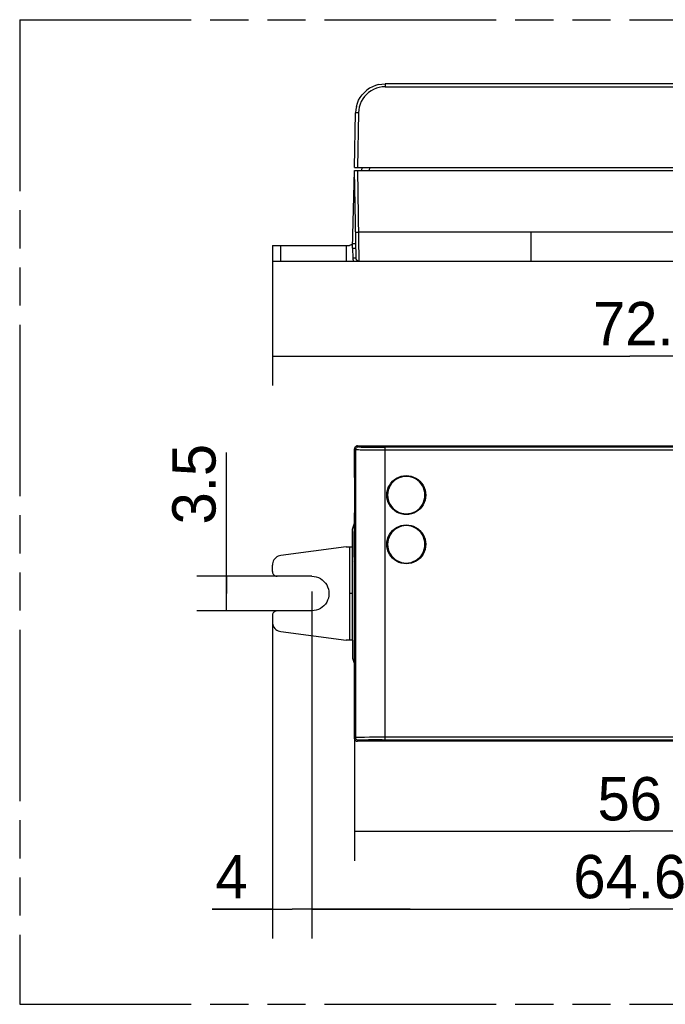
# Model space of a CAD drawing. Header units: millimetres. Extents: x 0 to 210, y 0 to 297.
# Tile 3 of 6: x 50 to 82, y 132 to 182. Entities that reach past the tile are written whole.
import ezdxf
from ezdxf.enums import TextEntityAlignment as Align

# ---------------------------------------------------------------- set-up
doc = ezdxf.new("R2010")
doc.units = ezdxf.units.MM
doc.header["$LTSCALE"] = 19.36
doc.linetypes.add('PHANTOM', pattern=[0.8, 0.45, -0.05, 0.1, -0.05, 0.1, -0.05])
doc.layers.get('0').update_dxf_attribs({"linetype": 'CONTINUOUS'})
doc.layers.add('DEFAULT_3', color=7, linetype='PHANTOM')
doc.layers.add('Z_DIM_2D', color=7, linetype='CONTINUOUS')
doc.styles.add('TEXTSTYLE_3', font='tridonic-metric-print-light.otf')
doc.dimstyles.new('DIMSTYLE_1', dxfattribs={"dimtxt": 2.2, "dimasz": 3.5, "dimexe": 1.5, "dimexo": 0, "dimgap": 0.55, "dimtad": 1, "dimdec": 3, "dimlfac": 2, "dimdsep": 46, "dimtxsty": 'TEXTSTYLE_3', "dimcen": 0.09, "dimclrt": 5, "dimadec": 3, "dimazin": 2, "dimtp": 0.3, "dimtm": 0.3, "dimtfac": 1, "dimtdec": 3, "dimtofl": 0, "dimtmove": 0, "dimatfit": 3, "dimfxl": 0, "dimtolj": 1, "dimarcsym": 0})
doc.dimstyles.new('DIMSTYLE_3', dxfattribs={"dimtxt": 2.2, "dimasz": 3.5, "dimexe": 1.5, "dimexo": 0, "dimgap": 0.55, "dimtad": 1, "dimdec": 3, "dimlfac": 2, "dimdsep": 46, "dimtxsty": 'TEXTSTYLE_3', "dimcen": 0.09, "dimclrt": 5, "dimadec": 3, "dimazin": 2, "dimtp": 0.1, "dimtm": 0.1, "dimtfac": 1, "dimtdec": 3, "dimtofl": 0, "dimtmove": 0, "dimatfit": 3, "dimfxl": 0, "dimtolj": 1, "dimarcsym": 0})
doc.dimstyles.new('DIMSTYLE_4', dxfattribs={"dimtxt": 2.2, "dimasz": 3.5, "dimexe": 1.5, "dimexo": 0, "dimgap": 0.55, "dimtad": 1, "dimdec": 0, "dimlfac": 2, "dimdsep": 46, "dimtxsty": 'TEXTSTYLE_3', "dimcen": 0.09, "dimclrt": 5, "dimadec": 0, "dimazin": 2, "dimtp": 0.3, "dimtm": 0.3, "dimtfac": 1, "dimtdec": 0, "dimtofl": 0, "dimtmove": 0, "dimatfit": 3, "dimfxl": 0, "dimtolj": 1, "dimarcsym": 0})

# ---------------------------------------------------------------- blocks, each defined once
blk = doc.blocks.new('*D1')
at = {"layer": 'Z_DIM_2D', "color": 2, "linetype": 'Continuous', "transparency": 16777216}
for p, q in [((62.442, 170.071), (62.442, 163.746)), ((98.742, 170.071), (98.742, 163.746)), ((62.442, 165.246), (80.592, 165.246)), ((98.742, 165.246), (80.592, 165.246))]:
    blk.add_line(p, q, dxfattribs=at)
at = {"layer": 'Z_DIM_2D', "color": 5, "linetype": 'Continuous', "transparency": 16777216, "style": 'TEXTSTYLE_3'}
blk.add_text('72.6', height=2.2, dxfattribs=at).set_placement((81.589, 165.796), align=Align.CENTER)
blk = doc.blocks.new('_NONE')
blk = doc.blocks.new('*D3')
at = {"layer": 'Z_DIM_2D', "color": 2, "linetype": 'Continuous', "transparency": 16777216}
for p, q in [((64.442, 153.296), (64.442, 135.665)), ((96.742, 153.296), (96.742, 135.665)), ((64.442, 137.165), (80.592, 137.165)), ((96.742, 137.165), (80.592, 137.165))]:
    blk.add_line(p, q, dxfattribs=at)
at = {"layer": 'Z_DIM_2D', "color": 5, "linetype": 'Continuous', "transparency": 16777216, "style": 'TEXTSTYLE_3'}
blk.add_text('64.6', height=2.2, dxfattribs=at).set_placement((80.592, 137.715), align=Align.CENTER)
blk = doc.blocks.new('*D4')
at = {"layer": 'Z_DIM_2D', "color": 2, "linetype": 'Continuous', "transparency": 16777216}
for p, q in [((60.109, 153.189), (60.109, 160.352)), ((62.692, 154.064), (58.609, 154.064)), ((60.109, 154.064), (60.109, 153.189)), ((60.109, 152.314), (60.109, 153.189)), ((62.692, 152.314), (58.609, 152.314))]:
    blk.add_line(p, q, dxfattribs=at)
at = {"layer": 'Z_DIM_2D', "color": 5, "linetype": 'Continuous', "transparency": 16777216, "style": 'TEXTSTYLE_3'}
blk.add_text('3.5', height=2.2, rotation=90, dxfattribs=at).set_placement((59.559, 156.698))
blk = doc.blocks.new('*D7')
at = {"layer": 'Z_DIM_2D', "color": 2, "linetype": 'Continuous', "transparency": 16777216}
for p, q in [((64.442, 152.314), (64.442, 135.665)), ((62.442, 151.751), (62.442, 135.665)), ((62.442, 137.165), (59.39, 137.165)), ((59.39, 137.165), (63.442, 137.165)), ((69.442, 137.165), (63.442, 137.165)), ((64.442, 137.165), (69.442, 137.165))]:
    blk.add_line(p, q, dxfattribs=at)
at = {"layer": 'Z_DIM_2D', "color": 5, "linetype": 'Continuous', "transparency": 16777216, "style": 'TEXTSTYLE_3'}
blk.add_text('4', height=2.2, dxfattribs=at).set_placement((61.189, 137.715), align=Align.RIGHT)
blk = doc.blocks.new('*D10')
at = {"layer": 'Z_DIM_2D', "color": 2, "linetype": 'Continuous', "transparency": 16777216}
for p, q in [((66.618, 145.837), (66.618, 139.62)), ((94.567, 145.837), (94.567, 139.62)), ((66.618, 141.12), (80.592, 141.12)), ((94.567, 141.12), (80.592, 141.12))]:
    blk.add_line(p, q, dxfattribs=at)
at = {"layer": 'Z_DIM_2D', "color": 5, "linetype": 'Continuous', "transparency": 16777216, "style": 'TEXTSTYLE_3'}
blk.add_text('56', height=2.2, dxfattribs=at).set_placement((80.592, 141.67), align=Align.CENTER)

msp = doc.modelspace()

# ---------------------------------------------------------------- linework, layer by layer
at = {"color": 9, "linetype": 'Continuous'}
for p, q in [((68.1664, 179.07063), (68.1664, 178.92325)), ((68.16633, 178.92325), (93.01832, 178.92325)), ((66.81661, 177.59673), (66.76815, 174.82063)), ((66.76204, 174.67063), (66.83955, 170.07982)), ((67.38175, 174.82063), (67.36598, 174.67063)), ((66.60609, 174.44242), (66.61605, 174.44242)), ((94.36811, 171.54445), (66.81661, 171.54445)), ((75.59236, 170.07063), (75.59236, 171.54445)), ((62.87628, 170.07063), (62.87628, 170.87063)), ((66.67703, 170.94884), (66.51461, 170.94884)), ((66.53981, 170.2154), (66.53099, 170.72063)), ((66.68978, 170.21801), (66.53981, 170.2154)), ((66.83955, 170.07982), (66.83976, 170.07063)), ((66.66663, 160.49013), (66.61817, 160.53859)), ((66.76815, 160.68857), (66.81661, 160.64011)), ((67.45432, 160.6205), (67.72376, 160.61826)), ((67.72376, 160.61826), (68.16639, 160.61696)), ((93.16962, 160.61711), (68.16639, 160.61696)), ((68.1664, 145.75855), (68.16639, 160.61696)), ((66.66663, 160.49013), (66.66663, 145.88537)), ((67.52188, 160.46946), (67.23983, 160.47225)), ((68.00064, 160.46719), (67.52188, 160.46946)), ((93.34894, 160.46767), (68.00064, 160.46719)), ((66.62829, 159.05611), (66.6224, 159.05611)), ((66.62551, 158.96765), (66.63138, 158.96765)), ((68.25305, 158.18857), (68.29236, 158.18857)), ((70.19236, 158.18857), (70.23166, 158.18857)), ((66.6224, 157.32102), (66.62829, 157.32102)), ((66.63138, 157.40949), (66.62551, 157.40949)), ((66.62829, 156.55611), (66.59656, 156.55611)), ((66.59189, 156.46765), (66.63138, 156.46765)), ((66.36643, 155.56357), (66.36643, 150.81357)), ((66.51638, 150.81357), (66.51638, 155.56357)), ((68.29236, 155.68857), (68.25305, 155.68857)), ((70.23166, 155.68857), (70.19236, 155.68857)), ((66.59189, 154.90949), (66.63138, 154.90949)), ((66.59656, 154.82102), (66.62829, 154.82102)), ((66.51638, 153.18857), (66.36643, 153.18857)), ((66.61817, 153.18857), (66.61206, 153.18857)), ((66.61817, 145.83692), (66.66663, 145.88537)), ((66.81661, 145.73539), (66.76815, 145.68694)), ((66.9056, 145.89751), (67.11507, 145.90153)), ((67.11507, 145.90153), (67.37597, 145.90477)), ((67.33207, 145.75351), (67.11966, 145.74987)), ((67.58536, 145.75626), (67.33207, 145.75351)), ((67.37597, 145.90477), (67.83578, 145.90783)), ((68.01508, 145.7584), (67.58536, 145.75626)), ((67.83578, 145.90783), (93.18408, 145.90832)), ((68.01508, 145.7584), (93.01832, 145.75855))]:
    msp.add_line(p, q, dxfattribs=at)
at = {"color": 7, "linetype": 'Continuous'}
for p, q in [((93.01831, 179.07063), (68.1664, 179.07063)), ((66.61817, 174.82063), (66.66663, 177.59681)), ((66.67871, 177.76241), (66.66663, 177.59681)), ((66.7093, 177.92679), (66.67871, 177.76241)), ((66.50863, 170.72063), (66.61206, 174.67063)), ((66.68978, 170.21801), (66.61206, 174.67063)), ((66.61207, 174.67063), (94.57265, 174.67063)), ((66.61817, 174.82063), (94.56654, 174.82063)), ((66.98394, 174.82063), (66.96817, 174.67063)), ((62.44236, 170.87063), (62.44236, 170.07063)), ((62.44236, 170.87063), (66.36643, 170.87063)), ((66.19236, 170.87063), (66.19236, 170.07062)), ((66.48958, 170.93506), (66.4711, 170.91319)), ((66.50863, 170.72063), (66.68101, 170.72063)), ((62.44236, 170.07063), (98.74236, 170.07063)), ((66.61206, 160.53859), (66.61206, 159.08715)), ((66.61817, 159.08977), (66.61817, 160.53859)), ((66.76815, 160.68857), (66.73192, 160.68536)), ((66.76815, 160.68857), (94.41656, 160.68857)), ((66.61206, 159.08715), (66.622, 159.05731)), ((66.61206, 159.08715), (66.61817, 159.08715)), ((66.61817, 159.08977), (66.62829, 159.0594)), ((66.6224, 159.05611), (66.62301, 159.05164)), ((66.62508, 158.99274), (66.62699, 158.85372)), ((66.62699, 158.85372), (66.6292, 158.60302)), ((66.6292, 158.60302), (66.63048, 158.18856)), ((66.63288, 158.85751), (66.63097, 158.99622)), ((66.63512, 158.6056), (66.63288, 158.85751)), ((66.63641, 158.18858), (66.63512, 158.6056)), ((66.63048, 158.18856), (66.6292, 157.77411)), ((66.63512, 157.77155), (66.63641, 158.18858)), ((66.62699, 157.52342), (66.62508, 157.3844)), ((66.6292, 157.77411), (66.62699, 157.52342)), ((66.63288, 157.51964), (66.63512, 157.77155)), ((66.6224, 157.32102), (66.61206, 157.28999)), ((66.61206, 157.28999), (66.61206, 156.58715)), ((66.61817, 157.28999), (66.61206, 157.28999)), ((66.62829, 157.31774), (66.61817, 157.28737)), ((66.61817, 156.58977), (66.61817, 157.28737)), ((66.62301, 157.3255), (66.6224, 157.32102)), ((66.51461, 156.46262), (66.60609, 156.76827)), ((66.59656, 156.55611), (66.59566, 156.55194)), ((66.59656, 156.55611), (66.61206, 156.58715)), ((66.61206, 156.58715), (66.61817, 156.58715)), ((66.61817, 156.58977), (66.62829, 156.5594)), ((66.58783, 156.23247), (66.5853, 155.96802)), ((66.59189, 156.46765), (66.58783, 156.23247)), ((66.59252, 156.49229), (66.59189, 156.46765)), ((66.63288, 156.35751), (66.63097, 156.49622)), ((66.63512, 156.1056), (66.63288, 156.35751)), ((66.63641, 155.68858), (66.63512, 156.1056)), ((66.19236, 155.56357), (62.87628, 155.12143)), ((66.19236, 155.56357), (66.51638, 155.56357)), ((66.5853, 155.96802), (66.58444, 155.68856)), ((66.58444, 155.68856), (66.5853, 155.4091)), ((66.63512, 155.27155), (66.63641, 155.68858)), ((66.5853, 155.4091), (66.58783, 155.14466)), ((66.58783, 155.14466), (66.59189, 154.90949)), ((66.63288, 155.01964), (66.63512, 155.27155)), ((62.44236, 154.31357), (62.44236, 154.62581)), ((66.59189, 154.90949), (66.59252, 154.88485)), ((66.59566, 154.8252), (66.59656, 154.82102)), ((66.61206, 154.78999), (66.59656, 154.82102)), ((66.61206, 154.78999), (66.61206, 145.83855)), ((66.61817, 154.78999), (66.61206, 154.78999)), ((66.62829, 154.81774), (66.61817, 154.78737)), ((66.61817, 145.83692), (66.61817, 154.78737)), ((64.44236, 154.06357), (62.69236, 154.06357)), ((62.44236, 152.06357), (62.44236, 151.75133)), ((64.44236, 152.31357), (62.69236, 152.31357)), ((62.87628, 151.25571), (66.19236, 150.81357)), ((66.51638, 150.81357), (66.19236, 150.81357)), ((66.50863, 150.81357), (66.50875, 150.11624)), ((66.51461, 149.91452), (66.60609, 149.60887)), ((66.70451, 145.70004), (66.67859, 145.71391)), ((94.41656, 145.68694), (66.76815, 145.68694))]:
    msp.add_line(p, q, dxfattribs=at)
for points in [[(67.83577, 179.03374), (67.67572, 178.9881), (67.52188, 178.9251), (67.37596, 178.84547), (67.23983, 178.75023), (67.11507, 178.64053)], [(67.83578, 179.03374), (68.00064, 179.06144), (68.1664, 179.07063)], [(66.7093, 177.92679), (66.75773, 178.08603), (66.82342, 178.23876), (66.9056, 178.38326), (67.0032, 178.51771), (67.11507, 178.64053)], [(66.4711, 170.91319), (66.44875, 170.89529), (66.42335, 170.88185), (66.39604, 170.87373), (66.36643, 170.87063)], [(66.83976, 170.07063), (66.81102, 170.07341), (66.78282, 170.08186), (66.75715, 170.09543), (66.73463, 170.11364), (66.71602, 170.13584), (66.702, 170.16128), (66.69307, 170.18932), (66.68978, 170.21801)], [(66.70165, 170.1621), (66.7151, 170.13721), (66.73306, 170.1152), (66.75543, 170.09658), (66.78139, 170.08245), (66.81018, 170.07358)], [(66.63754, 160.62213), (66.62366, 160.59643), (66.61527, 160.56872), (66.61206, 160.53859)], [(66.73826, 160.68546), (66.71063, 160.6771), (66.6848, 160.6632), (66.66211, 160.64465), (66.64356, 160.62195), (66.62964, 160.59611), (66.62128, 160.56848), (66.61817, 160.53859)], [(66.6785, 160.66309), (66.65599, 160.64464), (66.63754, 160.62213)], [(66.73192, 160.68536), (66.7042, 160.67697), (66.6785, 160.66309)], [(66.62301, 159.05164), (66.62358, 159.04307), (66.62412, 159.03043)], [(66.62412, 159.03043), (66.62461, 159.01367), (66.62508, 158.99274)], [(66.63097, 158.99622), (66.6305, 159.01685), (66.62999, 159.03385), (66.62945, 159.04679), (66.62888, 159.05527), (66.62829, 159.0594)], [(68.25305, 158.18857), (68.26183, 158.31914), (68.28694, 158.44527), (68.32885, 158.56801), (68.38617, 158.68421), (68.45823, 158.79158), (68.54329, 158.88859), (68.63985, 158.97319), (68.74646, 159.04461), (68.86197, 159.10167), (68.98391, 159.14351), (69.11011, 159.16889), (69.23847, 159.17786), (69.36679, 159.16993), (69.49308, 159.14557), (69.61532, 159.10476), (69.73144, 159.04852), (69.83919, 158.97749), (69.9371, 158.89287), (70.02352, 158.79536), (70.09682, 158.68717), (70.15503, 158.56993), (70.19753, 158.44619), (70.22292, 158.31946), (70.23166, 158.18857)], [(70.19236, 158.18857), (70.18393, 158.31395), (70.15982, 158.43507), (70.11957, 158.55294), (70.06453, 158.66452), (69.99533, 158.76763), (69.91365, 158.86077), (69.82092, 158.94202), (69.71855, 159.0106), (69.60763, 159.06539), (69.49054, 159.10557), (69.36935, 159.12994), (69.24609, 159.13856), (69.12287, 159.13094), (69.00159, 159.10755), (68.88421, 159.06836), (68.77271, 159.01435), (68.66924, 158.94614), (68.57521, 158.86489), (68.49223, 158.77125), (68.42184, 158.66736), (68.36595, 158.55478), (68.32513, 158.43595), (68.30075, 158.31426), (68.29236, 158.18857)], [(70.23166, 158.18857), (70.22289, 158.058), (70.19778, 157.93187), (70.15586, 157.80913), (70.09855, 157.69292), (70.02648, 157.58556), (69.94143, 157.48855), (69.84486, 157.40395), (69.73826, 157.33253), (69.62274, 157.27547), (69.50081, 157.23362), (69.3746, 157.20825), (69.24625, 157.19928), (69.11793, 157.20721), (68.99163, 157.23157), (68.8694, 157.27238), (68.75328, 157.32862), (68.64553, 157.39965), (68.54761, 157.48426), (68.46119, 157.58178), (68.38789, 157.68996), (68.32969, 157.80721), (68.28718, 157.93095), (68.2618, 158.05768), (68.25305, 158.18857)], [(68.29236, 158.18857), (68.30078, 158.06319), (68.3249, 157.94207), (68.36514, 157.8242), (68.42019, 157.71262), (68.48939, 157.60951), (68.57106, 157.51636), (68.66379, 157.43512), (68.76616, 157.36654), (68.87709, 157.31175), (68.99418, 157.27157), (69.11537, 157.2472), (69.23862, 157.23858), (69.36184, 157.2462), (69.48312, 157.26959), (69.6005, 157.30878), (69.71201, 157.36279), (69.81547, 157.431), (69.9095, 157.51225), (69.99249, 157.60589), (70.06288, 157.70977), (70.11877, 157.82236), (70.15958, 157.94119), (70.18396, 158.06288), (70.19236, 158.18857)], [(66.62829, 157.31774), (66.62888, 157.32187), (66.62945, 157.33035), (66.62999, 157.34329), (66.6305, 157.36029), (66.63097, 157.38092), (66.63288, 157.51964)], [(66.62508, 157.3844), (66.62461, 157.36347), (66.62412, 157.34671), (66.62358, 157.33407), (66.62301, 157.3255)], [(66.59398, 156.5303), (66.59321, 156.51313), (66.59252, 156.49229)], [(66.59566, 156.55194), (66.59481, 156.54338), (66.59398, 156.5303)], [(66.63097, 156.49622), (66.6305, 156.51685), (66.62999, 156.53385), (66.62945, 156.54679), (66.62888, 156.55527), (66.62829, 156.5594)], [(68.25305, 155.68857), (68.26183, 155.81914), (68.28694, 155.94527), (68.32885, 156.06801), (68.38617, 156.18421), (68.45823, 156.29158), (68.54329, 156.38859), (68.63985, 156.47319), (68.74646, 156.54461), (68.86197, 156.60167), (68.98391, 156.64351), (69.11011, 156.66889), (69.23847, 156.67786), (69.36679, 156.66993), (69.49308, 156.64557), (69.61532, 156.60476), (69.73144, 156.54852), (69.83919, 156.47749), (69.9371, 156.39287), (70.02352, 156.29536), (70.09682, 156.18717), (70.15503, 156.06993), (70.19753, 155.94619), (70.22292, 155.81946), (70.23166, 155.68857)], [(70.19236, 155.68857), (70.18393, 155.81395), (70.15982, 155.93507), (70.11957, 156.05294), (70.06453, 156.16452), (69.99533, 156.26763), (69.91365, 156.36077), (69.82092, 156.44202), (69.71855, 156.5106), (69.60763, 156.56539), (69.49054, 156.60557), (69.36935, 156.62994), (69.24609, 156.63856), (69.12287, 156.63094), (69.00159, 156.60755), (68.88421, 156.56836), (68.77271, 156.51435), (68.66924, 156.44614), (68.57521, 156.36489), (68.49223, 156.27125), (68.42184, 156.16736), (68.36595, 156.05478), (68.32513, 155.93595), (68.30075, 155.81426), (68.29236, 155.68857)], [(66.50863, 155.56357), (66.50875, 156.26056), (66.50908, 156.30437), (66.50962, 156.34564), (66.51035, 156.38245), (66.51125, 156.41339), (66.51228, 156.43768), (66.51339, 156.45394), (66.51461, 156.46262)], [(70.23166, 155.68857), (70.22289, 155.558), (70.19778, 155.43187), (70.15586, 155.30913), (70.09855, 155.19292), (70.02648, 155.08556), (69.94143, 154.98855), (69.84486, 154.90395), (69.73826, 154.83253), (69.62274, 154.77547), (69.50081, 154.73362), (69.3746, 154.70825), (69.24625, 154.69928), (69.11793, 154.70721), (68.99163, 154.73157), (68.8694, 154.77238), (68.75328, 154.82862), (68.64553, 154.89965), (68.54761, 154.98426), (68.46119, 155.08178), (68.38789, 155.18996), (68.32969, 155.30721), (68.28718, 155.43095), (68.2618, 155.55768), (68.25305, 155.68857)], [(68.29236, 155.68857), (68.30078, 155.56319), (68.3249, 155.44207), (68.36514, 155.3242), (68.42019, 155.21262), (68.48939, 155.10951), (68.57106, 155.01636), (68.66379, 154.93512), (68.76616, 154.86654), (68.87709, 154.81175), (68.99418, 154.77157), (69.11537, 154.7472), (69.23862, 154.73858), (69.36184, 154.7462), (69.48312, 154.76959), (69.6005, 154.80878), (69.71201, 154.86279), (69.81547, 154.931), (69.9095, 155.01225), (69.99249, 155.10589), (70.06288, 155.20977), (70.11877, 155.32236), (70.15958, 155.44119), (70.18396, 155.56288), (70.19236, 155.68857)], [(62.87628, 155.12143), (62.80498, 155.10645), (62.73802, 155.08215), (62.67481, 155.04812), (62.6171, 155.00556), (62.56621, 154.95512), (62.52294, 154.898), (62.48838, 154.83518), (62.46301, 154.76803), (62.44777, 154.69845), (62.44236, 154.62581)], [(66.62829, 154.81774), (66.62888, 154.82187), (66.62945, 154.83035), (66.62999, 154.84329), (66.6305, 154.86029), (66.63097, 154.88092), (66.63288, 155.01964)], [(66.59252, 154.88485), (66.59321, 154.86401), (66.59398, 154.84684), (66.59481, 154.83376), (66.59566, 154.8252)], [(62.44236, 154.31357), (62.44562, 154.27383), (62.45467, 154.23607), (62.46975, 154.1999), (62.49018, 154.16652), (62.51562, 154.13682), (62.54532, 154.11139), (62.57869, 154.09096), (62.61487, 154.07588), (62.65262, 154.06683), (62.69236, 154.06357)], [(64.44236, 154.06357), (64.55792, 154.05577), (64.66943, 154.03359), (64.77775, 153.99664), (64.88029, 153.94609), (64.97518, 153.88252), (65.06106, 153.8073), (65.13629, 153.72142), (65.19986, 153.62653), (65.25042, 153.52399), (65.28738, 153.41565), (65.30956, 153.30414), (65.31736, 153.18857)], [(65.31736, 153.18857), (65.30956, 153.07301), (65.28738, 152.9615), (65.25043, 152.85318), (65.19988, 152.75064), (65.13631, 152.65575), (65.06108, 152.56987), (64.9752, 152.49464), (64.88031, 152.43107), (64.77777, 152.38051), (64.66944, 152.34355), (64.55793, 152.32137), (64.44236, 152.31357)], [(62.69236, 152.31357), (62.65261, 152.31031), (62.61486, 152.30125), (62.57868, 152.28617), (62.54531, 152.26574), (62.51561, 152.2403), (62.49017, 152.21061), (62.46975, 152.17723), (62.45467, 152.14106), (62.44562, 152.10331), (62.44236, 152.06357)], [(62.44236, 151.75133), (62.44778, 151.67868), (62.46302, 151.6091), (62.48839, 151.54194), (62.52296, 151.47912), (62.56623, 151.422), (62.61712, 151.37157), (62.67482, 151.32901), (62.73804, 151.29498), (62.80499, 151.27068), (62.87628, 151.25571)], [(66.50875, 150.11624), (66.50908, 150.07232), (66.50962, 150.03122), (66.51035, 149.99466), (66.51124, 149.96387), (66.51227, 149.93964), (66.51338, 149.92334), (66.51461, 149.91452)], [(66.6374, 145.7551), (66.62352, 145.78104), (66.61498, 145.80942), (66.61207, 145.83855)], [(66.61817, 145.83692), (66.62128, 145.80703), (66.62964, 145.77939), (66.64356, 145.75355), (66.66211, 145.73085), (66.6848, 145.71231), (66.71063, 145.69841)], [(66.67859, 145.71391), (66.656, 145.73249), (66.6374, 145.7551)], [(66.70451, 145.70004), (66.73826, 145.69005), (66.76815, 145.68694)]]:
    msp.add_lwpolyline(points, dxfattribs=at)
at = {"color": 9, "linetype": 'Continuous'}
for points in [[(68.16633, 178.92325), (68.01508, 178.91462), (67.86784, 178.88984), (67.72377, 178.84858), (67.58536, 178.79185), (67.45434, 178.72016), (67.33207, 178.63463), (67.22013, 178.53609), (67.11966, 178.42588), (67.03201, 178.30513), (66.95806, 178.17538), (66.89894, 178.038), (66.85519, 177.89469), (66.82787, 177.74787), (66.81661, 177.59673)], [(66.73299, 177.59782), (66.71058, 177.59789), (66.69213, 177.59782), (66.67811, 177.59761), (66.66952, 177.59727), (66.66663, 177.59681)], [(66.81661, 177.5968), (66.78754, 177.59726), (66.73299, 177.59782)], [(66.66663, 171.54446), (66.66955, 171.544), (66.6781, 171.54366), (66.69199, 171.54344), (66.71058, 171.54337), (66.73317, 171.54344), (66.7591, 171.54365), (66.81661, 171.54445)], [(66.57996, 170.07062), (66.56822, 170.09313), (66.55846, 170.11637), (66.55068, 170.14045), (66.54495, 170.1651), (66.54133, 170.19005), (66.53981, 170.2154)], [(66.81661, 160.64011), (66.78756, 160.63726), (66.75908, 160.62862), (66.7332, 160.61475), (66.71058, 160.59617), (66.69199, 160.57354), (66.67812, 160.54767), (66.66948, 160.51919), (66.66663, 160.49013)], [(66.81661, 160.64011), (66.82785, 160.63747), (66.85517, 160.63491), (66.89891, 160.63241), (66.95803, 160.63001), (67.03198, 160.62775), (67.11963, 160.62564), (67.22011, 160.62372), (67.45432, 160.6205)], [(67.23983, 160.47225), (67.0032, 160.4759), (66.9056, 160.478), (66.82342, 160.48024), (66.75773, 160.48261), (66.7093, 160.48506), (66.67871, 160.48757), (66.66663, 160.49013)], [(66.66663, 145.88537), (66.67871, 145.88794), (66.7093, 145.89044), (66.75773, 145.8929), (66.82342, 145.89526), (66.9056, 145.89751)], [(66.81661, 145.7354), (66.78754, 145.73828), (66.7591, 145.74688), (66.73299, 145.76089), (66.71058, 145.77934), (66.69213, 145.80175), (66.67811, 145.82786), (66.66952, 145.8563), (66.66663, 145.88537)], [(67.11966, 145.74987), (67.03201, 145.74776), (66.95806, 145.7455), (66.89894, 145.7431), (66.85519, 145.7406), (66.82787, 145.73803), (66.81661, 145.73539)]]:
    msp.add_lwpolyline(points, dxfattribs=at)
at = {"layer": 'DEFAULT_3', "color": 7, "linetype": 'PHANTOM'}
for p, q in [((49.60925, 182.33034), (49.60925, 132.33034)), ((49.60925, 182.33034), (149.60925, 182.33034)), ((49.60925, 132.33034), (149.60925, 132.33034))]:
    msp.add_line(p, q, dxfattribs=at)

# ---------------------------------------------------------------- dimensions: what is measured, and where the dimension line sits
at = {"layer": 'Z_DIM_2D', "color": 2, "linetype": 'Continuous'}
for base, p1, p2, dimstyle, picture, middle in [((98.74236, 165.24593), (62.44236, 170.07063), (98.74236, 170.07063), 'DIMSTYLE_1', '*D1', (81.55951, 165.24593)), ((96.74236, 137.16483), (64.44236, 153.29617), (96.74236, 153.29617), 'DIMSTYLE_1', '*D3', (80.59236, 137.16483)), ((64.44236, 137.16483), (62.44236, 151.75133), (64.44236, 152.31357), 'DIMSTYLE_3', '*D7', (60.28006, 137.16483)), ((94.56654, 141.11979), (66.61817, 145.83692), (94.56654, 145.83692), 'DIMSTYLE_4', '*D10', (80.58279, 141.11979))]:
    dim = msp.add_linear_dim(base=base, p1=p1, p2=p2, dimstyle=dimstyle, override={"dimblk1": 'NONE', "dimblk2": 'NONE', "dimsah": 1}, dxfattribs=at)
    dim.commit()
    dim.dimension.update_dxf_attribs({"geometry": picture, "text_midpoint": middle, "dimtype": 160})
dim = msp.add_linear_dim(base=(60.10881, 154.06357), p1=(62.69236, 152.31357), p2=(62.69236, 154.06357), angle=90, dimstyle='DIMSTYLE_3', override={"dimblk1": 'NONE', "dimblk2": 'NONE', "dimsah": 1}, dxfattribs=at)
dim.commit()
dim.dimension.update_dxf_attribs({"geometry": '*D4', "text_midpoint": (60.10881, 158.512), "dimtype": 160})

doc.saveas('drawing.dxf')
